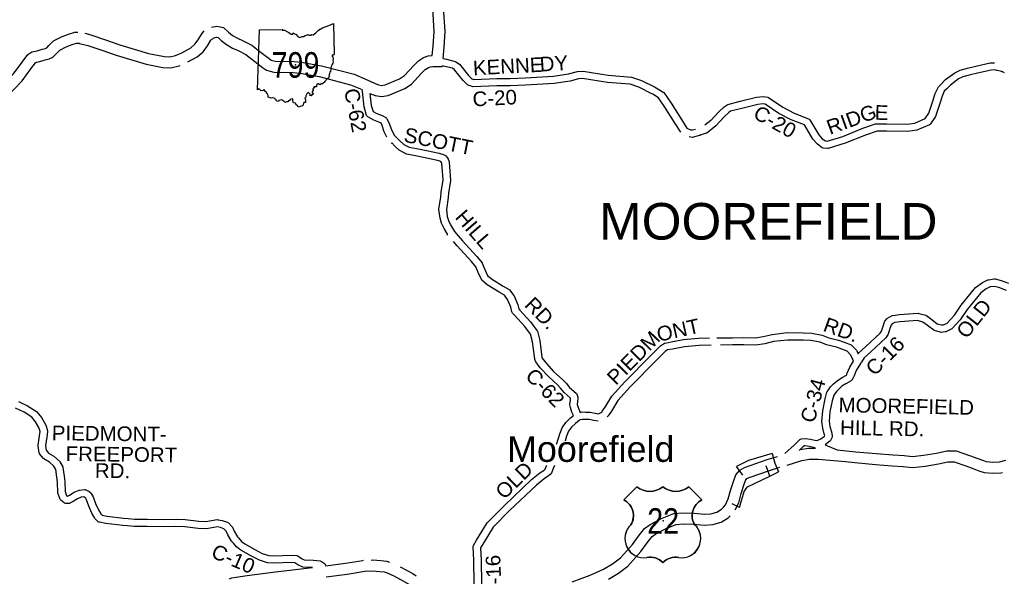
# Model space of a CAD drawing. Header units: feet. Extents: x 2324188 to 2324820, y 186207 to 186678.
# Tile 11 of 41: x 2324340 to 2324445, y 186293 to 186352. Entities that reach past the tile are written whole.
import ezdxf
from ezdxf.enums import TextEntityAlignment as Align

# ---------------------------------------------------------------- set-up
doc = ezdxf.new("R2010")
doc.units = ezdxf.units.FT
doc.header["$MEASUREMENT"] = 0
for name, color, linetype in [('61', 7, 'Continuous'), ('62', 7, 'Continuous'), ('COUNTY-RD', 7, 'Continuous'), ('MTEXT', 2, 'Continuous'), ('RD_X_Cells', 7, 'Continuous'), ('RT-MKR', 7, 'Continuous'), ('SH_Text', 7, 'Continuous'), ('STREET-URBAN', 15, 'Continuous')]:
    doc.layers.add(name, color=color, linetype=linetype)
doc.styles.add('ARIAL', font='arial.ttf')
doc.styles.add('ROAD', font='arial.ttf', dxfattribs={"height": 400})
doc.styles.get("Standard").update_dxf_attribs({"font": 'arial.ttf'})

# ---------------------------------------------------------------- blocks, each defined once
blk = doc.blocks.new('SR3  _')
at = {"layer": '61', "color": 0, "linetype": 'Continuous'}
blk.add_lwpolyline([(-794, 884), (-240, 893), (-249, 876), (-197, 872), (-141, 842), (-94, 823), (-37, 777), (-2, 778), (12, 815), (39, 786), (70, 781), (124, 713), (168, 698), (222, 722), (262, 725), (291, 749), (367, 768), (388, 756), (428, 759), (448, 768), (484, 760), (545, 812), (609, 873), (707, 931), (853, 985), (968, 1034), (985, 294), (985, 294), (968, 283), (941, 288), (924, 267), (946, 233), (956, 196), (947, 156), (956, 122), (950, 94), (933, 67), (927, 40), (913, 12), (914, -3), (901, -16), (903, -62), (896, -88), (899, -110), (877, -115), (882, -134), (868, -148), (871, -172), (855, -188), (870, -219), (858, -229), (848, -266), (820, -274), (763, -343), (744, -369), (721, -376), (709, -403), (681, -403), (640, -421), (613, -389), (566, -428), (560, -472), (501, -471), (503, -494), (490, -500), (478, -523), (485, -563), (457, -573), (460, -596), (478, -610), (486, -655), (456, -646), (432, -683), (407, -674), (415, -643), (373, -605), (333, -635), (312, -684), (312, -717), (282, -737), (301, -783), (298, -815), (299, -845), (261, -844), (239, -926), (239, -926), (174, -942), (129, -951), (114, -914), (81, -895), (61, -857), (15, -852), (4, -800), (-2, -759), (-65, -769), (-82, -795), (-104, -801), (-117, -827), (-148, -829), (-180, -841), (-202, -816), (-255, -791), (-279, -778), (-330, -798), (-340, -822), (-380, -812), (-390, -785), (-414, -777), (-419, -748), (-471, -733), (-511, -739), (-581, -716), (-585, -679), (-609, -633), (-621, -602), (-665, -577), (-674, -540), (-689, -541), (-701, -556), (-751, -563), (-770, -548), (-798, -522), (-834, -543), (-834, -543), (-794, 884)], close=True, dxfattribs=at)
at = {"layer": '61', "color": 0}
blk.add_point((63, 48), dxfattribs=at)
at = {"layer": '62', "color": 0, "linetype": 'Continuous'}
blk.add_line((-834, -543), (-794, 884), dxfattribs=at)
for points in [[(-794, 884), (-240, 893), (-249, 876), (-197, 872), (-141, 842), (-94, 823), (-37, 777), (-2, 778), (12, 815), (39, 786), (70, 781), (124, 713), (168, 698), (222, 722), (262, 725), (291, 749), (367, 768), (388, 756), (428, 759), (448, 768), (484, 760), (545, 812), (609, 873), (707, 931), (853, 985), (968, 1034), (985, 294)], [(985, 294), (968, 283), (941, 288), (924, 267), (946, 233), (956, 196), (947, 156), (956, 122), (950, 94), (933, 67), (927, 40), (913, 12), (914, -3), (901, -16), (903, -62), (896, -88), (899, -110), (877, -115), (882, -134), (868, -148), (871, -172), (855, -188), (870, -219), (858, -229), (848, -266), (820, -274), (763, -343), (744, -369), (721, -376), (709, -403), (681, -403), (640, -421), (613, -389), (566, -428), (560, -472), (501, -471), (503, -494), (490, -500), (478, -523), (485, -563), (457, -573), (460, -596), (478, -610), (486, -655), (456, -646), (432, -683), (407, -674), (415, -643), (373, -605), (333, -635), (312, -684), (312, -717), (282, -737), (301, -783), (298, -815), (299, -845), (261, -844), (239, -926)], [(239, -926), (174, -942), (129, -951), (114, -914), (81, -895), (61, -857), (15, -852), (4, -800), (-2, -759), (-65, -769), (-82, -795), (-104, -801), (-117, -827), (-148, -829), (-180, -841), (-202, -816), (-255, -791), (-279, -778), (-330, -798), (-340, -822), (-380, -812), (-390, -785), (-414, -777), (-419, -748), (-471, -733), (-511, -739), (-581, -716), (-585, -679), (-609, -633), (-621, -602), (-665, -577), (-674, -540), (-689, -541), (-701, -556), (-751, -563), (-770, -548), (-798, -522), (-834, -543)]]:
    blk.add_lwpolyline(points, dxfattribs=at)
blk = doc.blocks.new('US3')
at = {"layer": '61', "color": 0, "linetype": 'Continuous'}
blk.add_lwpolyline([(-565, 888), (-874, 579), (-874, 579, -0.432186), (-706, -10), (-706, -10, 0.738096), (-328, -790), (-328, -790, -0.260744), (50, -908), (50, -908, -0.243707), (428, -790), (428, -790, 0.738096), (806, -10), (806, -10, -0.432186), (973, 579), (973, 579), (664, 888), (664, 888, -0.346154), (50, 888), (50, 888, -0.346154), (-565, 888)], format="xyb", close=True, dxfattribs=at)
at = {"layer": '61', "color": 0}
blk.add_point((57, 82), dxfattribs=at)
at = {"layer": '62', "color": 0, "linetype": 'Continuous'}
for p, q in [((-565, 888), (-874, 579)), ((973, 579), (664, 888))]:
    blk.add_line(p, q, dxfattribs=at)
for centre, major_axis, start_param, end_param in [((-258, 1278), (0, 497), 2.475104, 3.808081), ((357, 1278), (0, 497), 2.475104, 3.808081), ((-1067, 206), (0, 420), 4.173388, 5.805154), ((1166, 206), (420, 0), 2.048828, 3.680594), ((-397, -341), (453, 0), 2.321367, 4.864724), ((496, -341), (0, 453), 2.989258, 5.532614), ((-245, -1186), (0, 406), 5.470171, 6.49043), ((352, -1213), (0, 430), 6.107976, 7.064164)]:
    blk.add_ellipse(centre, major_axis=major_axis, ratio=1, start_param=start_param, end_param=end_param, dxfattribs=at)

msp = doc.modelspace()

# ---------------------------------------------------------------- linework, layer by layer
at = {"layer": 'COUNTY-RD'}
for p, q in [((2324413.43, 186341.26), (2324412.79, 186340.75)), ((2324413.48, 186317.23), (2324412.17, 186317.21))]:
    msp.add_line(p, q, dxfattribs=at)
at = {"layer": 'RD_X_Cells', "color": 2, "linetype": 'Continuous'}
for points in [[(2324383.68, 186348.19), (2324383.77, 186349.19), (2324383.89, 186350.78), (2324383.72, 186353.24)], [(2324384.83, 186347.88), (2324384.94, 186349.09), (2324385.07, 186350.78), (2324384.89, 186353.34)], [(2324346.57, 186350.57), (2324347.19, 186350.41), (2324348.76, 186349.89), (2324350.29, 186349.34), (2324353.38, 186348.4), (2324355.06, 186348.1), (2324355.66, 186348.05), (2324356.24, 186348.19), (2324356.92, 186348.5), (2324357.9, 186349.03), (2324358.33, 186349.4), (2324358.67, 186349.88), (2324359.07, 186350.53), (2324359.32, 186350.82)], [(2324360.09, 186351.24), (2324360.68, 186351.35), (2324361.36, 186351.18), (2324361.91, 186350.71), (2324362.35, 186350.33), (2324362.86, 186350.05), (2324363.42, 186349.8), (2324364.41, 186349.32), (2324365.13, 186348.73), (2324366.24, 186347.88), (2324366.48, 186347.71), (2324366.9, 186347.6), (2324368.91, 186347.56), (2324369.69, 186347.48), (2324371.85, 186347.1), (2324375.32, 186346.19), (2324376.81, 186345.57), (2324377.5, 186345.23), (2324377.92, 186345.05), (2324378.25, 186344.99), (2324378.65, 186345.05), (2324380.17, 186345.7), (2324380.7, 186346.05), (2324381.69, 186347.12), (2324382.19, 186347.63), (2324382.75, 186347.98), (2324383.25, 186348.16), (2324383.67, 186348.19), (2324383.68, 186348.19)], [(2324336.06, 186343.54), (2324336.31, 186343.7), (2324337.3, 186344.49), (2324338.96, 186346.25), (2324339.86, 186347.48), (2324340.49, 186348.29), (2324340.91, 186348.58), (2324341.46, 186348.7), (2324342, 186348.86), (2324342.37, 186348.96), (2324342.49, 186349.01), (2324342.73, 186349.27), (2324343.22, 186349.75), (2324344.08, 186350.19), (2324344.82, 186350.47), (2324345.5, 186350.7), (2324345.8, 186350.69)], [(2324357.56, 186347.51), (2324358.56, 186348.05), (2324359.21, 186348.6), (2324359.65, 186349.23), (2324360.03, 186349.84), (2324360.13, 186349.96), (2324360.39, 186350.1), (2324360.64, 186350.15), (2324360.81, 186350.11), (2324361.14, 186349.82), (2324361.68, 186349.37), (2324362.33, 186349), (2324362.93, 186348.73), (2324363.77, 186348.32), (2324364.4, 186347.81), (2324365.54, 186346.93), (2324365.98, 186346.62), (2324366.75, 186346.43), (2324368.83, 186346.39), (2324369.53, 186346.31), (2324371.6, 186345.95), (2324374.94, 186345.08), (2324376.2, 186344.55)], [(2324338.1, 186343.63), (2324339.87, 186345.49), (2324340.8, 186346.77), (2324341.31, 186347.42), (2324341.39, 186347.48), (2324341.76, 186347.56), (2324342.34, 186347.73), (2324342.75, 186347.85), (2324343.16, 186348.02), (2324343.57, 186348.45), (2324343.91, 186348.78), (2324344.56, 186349.12), (2324345.21, 186349.36), (2324345.68, 186349.52), (2324345.95, 186349.51), (2324346.01, 186349.5), (2324346.87, 186349.28), (2324348.38, 186348.78), (2324349.92, 186348.23), (2324353.11, 186347.26), (2324354.91, 186346.93), (2324355.76, 186346.87), (2324356.63, 186347.08), (2324356.76, 186347.14)], [(2324377.02, 186344.15), (2324377.58, 186343.92), (2324378.24, 186343.8), (2324378.97, 186343.91), (2324380.74, 186344.66), (2324381.47, 186345.15), (2324382.54, 186346.31), (2324382.93, 186346.71), (2324383.26, 186346.91), (2324383.5, 186347), (2324383.72, 186347.02), (2324384.75, 186347.02)], [(2324384.75, 186347.02), (2324384.76, 186347.1)], [(2324422.97, 186306.06), (2324423.86, 186306.22), (2324424.63, 186306.22)], [(2324426.91, 186306.04), (2324427.93, 186305.95), (2324428.93, 186305.84), (2324431.11, 186305.65), (2324432.9, 186305.49), (2324434.07, 186305.42), (2324434.97, 186305.32), (2324436.16, 186305.46), (2324437.52, 186305.7), (2324438.64, 186305.93), (2324439.63, 186305.94), (2324441.07, 186305.45), (2324441.94, 186305.11), (2324442.46, 186304.92), (2324442.86, 186304.79), (2324443.56, 186304.73), (2324444.26, 186304.76), (2324444.95, 186304.93)], [(2324398.63, 186291.93), (2324400.56, 186292.65), (2324401.98, 186293.28), (2324402.93, 186293.84), (2324403.78, 186294.49), (2324405.05, 186295.91), (2324405.7, 186296.8), (2324406.33, 186297.63), (2324406.97, 186298.06), (2324408.23, 186298.72), (2324409.47, 186299.22), (2324410.44, 186299.3), (2324411.66, 186299.26), (2324412.76, 186299.16), (2324413.43, 186299.21), (2324414.07, 186299.38), (2324414.56, 186299.7), (2324414.8, 186299.92), (2324414.99, 186300.16), (2324415.3, 186300.79), (2324415.55, 186301.69), (2324415.88, 186302.75), (2324416.09, 186303.35), (2324416.52, 186303.87), (2324417.02, 186304.16), (2324419.44, 186304.99), (2324420.55, 186305.33)], [(2324421.57, 186304.41), (2324423.16, 186304.9), (2324423.97, 186305.05), (2324424.91, 186305.05), (2324427.81, 186304.78), (2324428.81, 186304.67), (2324431.01, 186304.48), (2324432.81, 186304.32), (2324433.97, 186304.25), (2324434.98, 186304.14), (2324436.33, 186304.3), (2324437.74, 186304.55), (2324438.76, 186304.76), (2324439.44, 186304.76), (2324440.67, 186304.34), (2324441.52, 186304.02), (2324442.07, 186303.81), (2324442.63, 186303.63), (2324443.53, 186303.56), (2324444.42, 186303.59), (2324444.57, 186303.63)], [(2324416.04, 186299.62), (2324416.41, 186300.37), (2324416.68, 186301.36), (2324416.99, 186302.38), (2324417.13, 186302.76), (2324417.29, 186302.96), (2324417.51, 186303.08), (2324419.8, 186303.87), (2324420.81, 186304.18)], [(2324402.51, 186292.23), (2324403.58, 186292.86), (2324404.58, 186293.62), (2324405.96, 186295.17), (2324406.64, 186296.1), (2324407.15, 186296.76), (2324407.57, 186297.05), (2324408.73, 186297.66), (2324409.74, 186298.06), (2324410.47, 186298.13), (2324411.58, 186298.08), (2324412.75, 186297.98), (2324413.63, 186298.05), (2324414.55, 186298.29), (2324415.28, 186298.77), (2324415.51, 186298.97)], [(2324372.31, 186293.63), (2324374.42, 186293.91), (2324376.26, 186294.22), (2324376.32, 186294.23)], [(2324377.14, 186294.26), (2324377.32, 186294.27), (2324378.17, 186294.21), (2324378.82, 186294.15), (2324379.12, 186294.04)], [(2324362.02, 186292.26), (2324362.27, 186292.36), (2324363.91, 186292.59), (2324366.93, 186292.99), (2324370.9, 186293.46)], [(2324372.36, 186292.45), (2324374.6, 186292.75), (2324376.46, 186293.06), (2324376.63, 186293.09), (2324376.92, 186293.08), (2324377.3, 186293.09), (2324378.07, 186293.04), (2324378.55, 186293), (2324378.78, 186292.91), (2324379.56, 186292.57), (2324381.01, 186291.79), (2324382.12, 186291.12), (2324382.74, 186290.71), (2324383.31, 186290.36)], [(2324380.25, 186293.54), (2324381.6, 186292.81), (2324381.97, 186292.58)]]:
    msp.add_lwpolyline(points, dxfattribs=at)
at = {"layer": 'RD_X_Cells'}
for points in [[(2324384.83, 186347.88), (2324385.19, 186347.8), (2324386.14, 186347.56), (2324386.2, 186347.53), (2324386.58, 186347.26), (2324387.56, 186346.06), (2324387.91, 186345.72), (2324388.11, 186345.64), (2324390.57, 186345.75), (2324391.99, 186345.75), (2324393.6, 186345.81), (2324396.61, 186345.98), (2324398.24, 186346.23), (2324399.18, 186346.48), (2324399.78, 186346.51), (2324402.48, 186346.11), (2324404.97, 186345.89), (2324406.04, 186345.54), (2324407.4, 186344.84), (2324407.6, 186344.73), (2324408.35, 186344.29), (2324408.41, 186344.24), (2324409.18, 186343.1), (2324410.29, 186341.34), (2324410.88, 186340.44), (2324411.26, 186340.26), (2324411.46, 186340.24), (2324411.81, 186340.34)], [(2324385.01, 186347.04), (2324384.75, 186347.09)], [(2324410.24, 186339.99), (2324409.63, 186340.92), (2324408.53, 186342.68), (2324407.84, 186343.68), (2324407.22, 186344.05), (2324407.13, 186344.09), (2324405.73, 186344.82), (2324404.81, 186345.12), (2324402.38, 186345.33), (2324399.74, 186345.73), (2324399.31, 186345.7), (2324398.4, 186345.46), (2324396.69, 186345.2), (2324393.64, 186345.03), (2324392.01, 186344.97), (2324390.58, 186344.97), (2324388.01, 186344.85), (2324387.93, 186344.87), (2324387.51, 186345.04), (2324387.45, 186345.08), (2324386.98, 186345.53), (2324386.05, 186346.68), (2324385.84, 186346.83), (2324385.01, 186347.04)], [(2324444.79, 186346.33), (2324444.57, 186346.44), (2324444.57, 186346.44), (2324444.54, 186346.46), (2324444.51, 186346.47), (2324444.5, 186346.48), (2324444.48, 186346.49), (2324444.04, 186346.6), (2324444.02, 186346.6), (2324444, 186346.6), (2324443.71, 186346.65), (2324443.39, 186346.62), (2324441.92, 186346.31), (2324441.04, 186346.09), (2324440.34, 186345.91), (2324439.9, 186345.69), (2324439.02, 186345.04), (2324438.64, 186344.64), (2324438.64, 186344.64), (2324438.37, 186344.37), (2324438.13, 186343.86), (2324437.9, 186343.08), (2324437.43, 186341.68), (2324436.9, 186340.89), (2324436.85, 186340.83), (2324436.78, 186340.79), (2324435.43, 186340.22), (2324434.43, 186340.06), (2324432.19, 186340.12), (2324431.19, 186340.12), (2324429.94, 186339.69), (2324427.79, 186338.81), (2324425.98, 186338.27), (2324425.91, 186338.26), (2324425.44, 186338.3), (2324425.34, 186338.34), (2324424.81, 186338.72), (2324424.33, 186339.27), (2324423.43, 186340.77), (2324422.01, 186341.31), (2324420.71, 186342.01), (2324419.25, 186342.99), (2324418.99, 186343.04), (2324418.46, 186342.97), (2324416.76, 186342.54), (2324415.55, 186342.24), (2324415.34, 186342.09), (2324414.85, 186341.63), (2324413.96, 186340.68), (2324412.99, 186339.91), (2324412.93, 186339.88), (2324412.3, 186339.67), (2324412.28, 186339.66), (2324412.26, 186339.66), (2324412.24, 186339.65), (2324412.21, 186339.64), (2324412.18, 186339.63), (2324412.18, 186339.63), (2324411.57, 186339.46)], [(2324413.43, 186341.26), (2324414.29, 186342.18), (2324414.85, 186342.7), (2324415.19, 186342.94), (2324415.25, 186342.97), (2324416.57, 186343.3), (2324418.32, 186343.75), (2324419.01, 186343.83), (2324419.51, 186343.75), (2324419.58, 186343.72), (2324421.12, 186342.68), (2324422.34, 186342.02), (2324423.88, 186341.43), (2324423.95, 186341.39), (2324424.01, 186341.32), (2324424.97, 186339.73), (2324425.34, 186339.3), (2324425.67, 186339.07), (2324425.86, 186339.05), (2324427.53, 186339.55), (2324429.67, 186340.42), (2324431.03, 186340.89), (2324431.09, 186340.9), (2324432.2, 186340.9), (2324434.38, 186340.85), (2324435.21, 186340.98), (2324436.34, 186341.45), (2324436.72, 186342.02), (2324437.15, 186343.32), (2324437.4, 186344.14), (2324437.71, 186344.79), (2324437.74, 186344.85), (2324438, 186345.11), (2324438.5, 186345.64), (2324439.49, 186346.36), (2324440.06, 186346.64), (2324440.85, 186346.85), (2324441.75, 186347.07), (2324443.28, 186347.4), (2324443.72, 186347.43), (2324443.72, 186347.43)], [(2324378.82, 186339.46), (2324378.84, 186339.48), (2324378.55, 186340.04), (2324378.32, 186340.72), (2324378.21, 186340.95), (2324377.98, 186341.08), (2324377.42, 186341.3), (2324376.79, 186341.63), (2324376.72, 186341.7), (2324376.66, 186341.79), (2324376.39, 186342.71), (2324376.22, 186344.34), (2324376.2, 186344.55)], [(2324377.02, 186344.15), (2324377.16, 186342.86), (2324377.35, 186342.22), (2324377.75, 186342.01), (2324378.31, 186341.79), (2324378.73, 186341.56), (2324378.79, 186341.51), (2324378.84, 186341.44), (2324379.05, 186341.02), (2324379.27, 186340.35), (2324379.62, 186339.68), (2324379.7, 186339.59), (2324380.22, 186339.08), (2324380.64, 186338.69), (2324381.2, 186338.4), (2324382.39, 186338.17), (2324384.43, 186337.74), (2324384.96, 186337.58), (2324385.02, 186337.55), (2324385.07, 186337.52), (2324385.12, 186337.47), (2324385.36, 186337.15), (2324385.38, 186337.1), (2324385.47, 186336.85), (2324385.48, 186336.8), (2324385.53, 186336.31), (2324385.62, 186334.88), (2324385.62, 186334.83), (2324385.41, 186333.49), (2324385.38, 186333), (2324385.18, 186331.73), (2324385.28, 186330.99), (2324385.41, 186330.56), (2324385.63, 186330.09), (2324386.06, 186329.38), (2324386.46, 186328.92)], [(2324411.57, 186339.46), (2324411.49, 186339.45), (2324411.12, 186339.49)], [(2324385.3, 186328.98), (2324385.32, 186329.09), (2324384.94, 186329.72), (2324384.68, 186330.27), (2324384.51, 186330.82), (2324384.39, 186331.72), (2324384.39, 186331.77), (2324384.6, 186333.08), (2324384.63, 186333.58), (2324384.84, 186334.89), (2324384.75, 186336.25), (2324384.71, 186336.65), (2324384.68, 186336.76), (2324384.59, 186336.88), (2324384.24, 186336.98), (2324382.24, 186337.41), (2324380.97, 186337.64), (2324380.91, 186337.66), (2324380.21, 186338.03), (2324380.17, 186338.06), (2324379.68, 186338.52), (2324379.34, 186338.85), (2324379.3, 186338.79)], [(2324386.46, 186328.92), (2324386.91, 186328.37), (2324388.45, 186326.7), (2324388.99, 186326.03), (2324389.02, 186325.98), (2324389.29, 186325.31), (2324389.59, 186324.69), (2324390.01, 186324.31), (2324391.24, 186323.55), (2324391.89, 186323.19), (2324391.94, 186323.13), (2324392.4, 186322.54), (2324392.43, 186322.49), (2324392.81, 186321.55), (2324392.91, 186321.1), (2324393.04, 186320.97), (2324394.16, 186319.72), (2324394.86, 186318.8), (2324394.9, 186318.73), (2324395.17, 186317.72), (2324395.38, 186315.95), (2324395.43, 186315.85), (2324395.83, 186315.29), (2324396.64, 186314.43), (2324397.64, 186313.51), (2324397.98, 186313.16), (2324398.33, 186312.7), (2324399.03, 186312.1), (2324399.07, 186312.05), (2324399.11, 186311.99), (2324399.23, 186311.67), (2324399.24, 186311.61), (2324399.24, 186311.55), (2324399.2, 186311.22), (2324399.15, 186310.9), (2324399.18, 186310.77), (2324399.32, 186310.37), (2324399.47, 186310.04), (2324399.65, 186310.09), (2324400.06, 186310.08), (2324400.07, 186310.08), (2324400.1, 186310.08), (2324400.15, 186310.08), (2324400.16, 186310.08), (2324400.55, 186310.05), (2324401.06, 186309.95), (2324401.43, 186309.9), (2324401.78, 186310.08), (2324401.84, 186310.16), (2324402.16, 186310.59), (2324402.87, 186311.78), (2324404.24, 186313.32), (2324407.02, 186316.14), (2324408.05, 186317.17), (2324408.5, 186317.44), (2324408.56, 186317.46), (2324409.19, 186317.59), (2324410.52, 186317.83), (2324412.13, 186317.99), (2324413.3, 186318.01)], [(2324388.98, 186324.19), (2324388.93, 186324.25), (2324388.57, 186324.99), (2324388.32, 186325.61), (2324387.86, 186326.19), (2324386.32, 186327.86), (2324385.94, 186328.32)], [(2324396.93, 186306.63), (2324396.97, 186306.73), (2324397.29, 186307.74), (2324397.54, 186308.38), (2324397.94, 186308.98), (2324398.45, 186309.47), (2324398.76, 186309.71), (2324398.59, 186310.08), (2324398.43, 186310.55), (2324398.36, 186310.84), (2324398.36, 186310.91), (2324398.43, 186311.33), (2324398.45, 186311.51), (2324398.42, 186311.6), (2324397.76, 186312.16), (2324397.39, 186312.65), (2324397.1, 186312.95), (2324396.09, 186313.87), (2324395.22, 186314.8), (2324394.75, 186315.46), (2324394.63, 186315.71), (2324394.62, 186315.77), (2324394.4, 186317.57), (2324394.17, 186318.41), (2324393.55, 186319.23), (2324392.47, 186320.43), (2324392.25, 186320.65), (2324392.21, 186320.71), (2324392.18, 186320.78), (2324392.06, 186321.31), (2324391.73, 186322.13), (2324391.39, 186322.57), (2324390.84, 186322.88), (2324389.53, 186323.68), (2324388.98, 186324.19)], [(2324414.08, 186318.01), (2324415.74, 186318.03), (2324416.96, 186318.05), (2324418.2, 186318.01), (2324419.04, 186318.14), (2324419.97, 186318.38), (2324421.57, 186318.57), (2324423.3, 186318.55), (2324424.21, 186318.52), (2324425.34, 186318.29), (2324426.04, 186318.03), (2324427.06, 186317.76), (2324427.69, 186317.56), (2324428.42, 186317.26), (2324428.49, 186317.21), (2324428.99, 186316.68), (2324429.03, 186316.63), (2324429.18, 186316.32), (2324429.21, 186316.37), (2324429.98, 186317.1), (2324431.52, 186318.51), (2324431.65, 186318.74), (2324431.83, 186319.27), (2324431.98, 186319.72), (2324432.02, 186319.78), (2324432.26, 186320.08), (2324432.32, 186320.13), (2324432.79, 186320.39), (2324432.86, 186320.41), (2324433.58, 186320.52), (2324435.57, 186320.64), (2324435.64, 186320.63), (2324436.4, 186320.42), (2324436.47, 186320.39), (2324437.03, 186319.97), (2324437.62, 186319.52), (2324438.08, 186319.39), (2324438.29, 186319.41), (2324438.66, 186319.59), (2324439.45, 186320.43), (2324440.19, 186321.51), (2324441.72, 186323.38), (2324442.45, 186323.94), (2324443.02, 186324.21), (2324443.08, 186324.23), (2324443.71, 186324.31), (2324443.79, 186324.31), (2324444.45, 186324.14), (2324445.22, 186323.85)], [(2324445.01, 186323.09), (2324444.21, 186323.39), (2324443.7, 186323.52), (2324443.28, 186323.46), (2324442.86, 186323.27), (2324442.27, 186322.81), (2324440.82, 186321.04), (2324440.06, 186319.94), (2324439.16, 186318.98), (2324439.11, 186318.94), (2324438.54, 186318.66), (2324438.47, 186318.64), (2324438.04, 186318.6), (2324437.97, 186318.61), (2324437.3, 186318.8), (2324437.24, 186318.83), (2324436.56, 186319.35), (2324436.09, 186319.69), (2324435.52, 186319.85), (2324433.66, 186319.74), (2324433.08, 186319.65), (2324432.8, 186319.5), (2324432.69, 186319.37), (2324432.57, 186319.02), (2324432.37, 186318.41), (2324432.13, 186318.01), (2324430.51, 186316.53), (2324429.82, 186315.87), (2324429.52, 186315.42), (2324429.46, 186315.33), (2324429.45, 186315.31), (2324429.43, 186315.28), (2324428.97, 186314.52), (2324428.85, 186314.25), (2324428.74, 186313.95), (2324428.65, 186313.74), (2324428.49, 186313.49), (2324428.43, 186313.43), (2324427.87, 186313.09), (2324427.43, 186312.84), (2324427.09, 186312.53), (2324426.84, 186312.29), (2324426.56, 186311.88), (2324426.39, 186311.29), (2324426.15, 186310.12), (2324426.08, 186309.09), (2324426.15, 186308.52), (2324426.31, 186307.95), (2324426.4, 186307.56), (2324426.4, 186307.47), (2324426.38, 186307.39), (2324426.21, 186307.05), (2324426.16, 186306.98), (2324425.66, 186306.59), (2324426.57, 186306.19), (2324426.84, 186306.06), (2324426.91, 186306.04)], [(2324412.17, 186317.21), (2324410.63, 186317.06), (2324409.34, 186316.82), (2324408.82, 186316.72), (2324408.54, 186316.55), (2324407.58, 186315.59), (2324404.81, 186312.79), (2324403.5, 186311.32), (2324402.81, 186310.16), (2324402.47, 186309.69), (2324402.37, 186309.56)], [(2324421.35, 186305.64), (2324421.67, 186305.92), (2324422.34, 186306.54), (2324422.95, 186307.13), (2324423.02, 186307.17), (2324423.1, 186307.2), (2324423.5, 186307.25), (2324424.07, 186307.18), (2324424.69, 186307.03), (2324424.69, 186307.03), (2324424.7, 186307.03), (2324424.86, 186307.07), (2324425.18, 186307.2), (2324425.57, 186307.51), (2324425.6, 186307.57), (2324425.55, 186307.75), (2324425.38, 186308.36), (2324425.29, 186309.07), (2324425.38, 186310.22), (2324425.63, 186311.48), (2324425.84, 186312.19), (2324425.86, 186312.24), (2324426.23, 186312.79), (2324426.55, 186313.11), (2324426.97, 186313.47), (2324427.47, 186313.77), (2324427.91, 186314.03), (2324427.95, 186314.1), (2324428.01, 186314.23), (2324428.12, 186314.55), (2324428.28, 186314.89), (2324428.67, 186315.53), (2324428.52, 186315.89), (2324428.36, 186316.2), (2324428.01, 186316.58), (2324427.42, 186316.82), (2324426.84, 186317.01), (2324425.8, 186317.28), (2324425.12, 186317.54), (2324424.12, 186317.74), (2324423.28, 186317.77), (2324421.61, 186317.78), (2324420.12, 186317.61), (2324419.19, 186317.37), (2324418.24, 186317.23), (2324416.95, 186317.27), (2324415.75, 186317.25), (2324414.46, 186317.23)], [(2324339.49, 186311.2), (2324340.45, 186310.73), (2324341.4, 186310.14), (2324341.45, 186310.09), (2324341.93, 186309.5), (2324342.38, 186308.75), (2324342.4, 186308.7), (2324342.57, 186308.08), (2324342.57, 186308), (2324342.5, 186307.41), (2324342.36, 186306.51), (2324342.44, 186305.99), (2324342.69, 186305.68), (2324343.26, 186305.35), (2324343.85, 186304.82), (2324343.89, 186304.77), (2324344.2, 186304.24), (2324344.23, 186304.16), (2324344.36, 186303.23), (2324344.42, 186302.65), (2324344.45, 186301.59), (2324344.61, 186301.17), (2324344.7, 186301.09), (2324344.73, 186301.09), (2324344.94, 186301.2), (2324345.43, 186301.51), (2324345.95, 186301.73), (2324346, 186301.74), (2324346.53, 186301.8), (2324346.6, 186301.79), (2324346.67, 186301.77), (2324346.96, 186301.63), (2324346.99, 186301.61), (2324347.21, 186301.43), (2324347.25, 186301.37), (2324347.46, 186301.01), (2324347.71, 186300.29), (2324348.02, 186299.62), (2324348.26, 186299.19), (2324348.42, 186299.04), (2324348.94, 186298.95), (2324350.71, 186298.73), (2324351.19, 186298.69), (2324351.86, 186298.63), (2324353.22, 186298.64), (2324354.96, 186298.6), (2324356.31, 186298.62), (2324357.29, 186298.58), (2324358.73, 186298.42), (2324359.5, 186298.39), (2324360.71, 186298.58), (2324360.79, 186298.57), (2324361.25, 186298.47), (2324361.8, 186298.29), (2324361.85, 186298.26), (2324361.9, 186298.23), (2324362.3, 186297.82), (2324362.33, 186297.77), (2324362.53, 186297.34), (2324362.89, 186296.74), (2324362.97, 186296.64), (2324363.29, 186296.25), (2324363.65, 186295.99), (2324364.74, 186295.37), (2324365.51, 186294.97), (2324366.22, 186294.75), (2324366.77, 186294.72), (2324368.66, 186294.78), (2324369.21, 186294.74), (2324369.31, 186294.71), (2324369.72, 186294.43), (2324370.01, 186294.27), (2324370.99, 186294.24), (2324371.72, 186294.17), (2324371.79, 186294.14), (2324371.86, 186294.11), (2324372.16, 186293.87), (2324372.22, 186293.8), (2324372.31, 186293.63)], [(2324346.74, 186300.69), (2324346.62, 186300.9), (2324346.55, 186300.96), (2324346.46, 186301), (2324346.17, 186300.97), (2324345.79, 186300.81), (2324345.33, 186300.53), (2324344.98, 186300.33), (2324344.91, 186300.31), (2324344.84, 186300.3), (2324344.5, 186300.32), (2324344.41, 186300.34), (2324344.34, 186300.38), (2324344.01, 186300.65), (2324343.97, 186300.7), (2324343.93, 186300.76), (2324343.68, 186301.4), (2324343.67, 186301.46), (2324343.63, 186302.6), (2324343.58, 186303.13), (2324343.47, 186303.94), (2324343.26, 186304.3), (2324342.8, 186304.71), (2324342.2, 186305.06), (2324342.15, 186305.11), (2324341.74, 186305.61), (2324341.71, 186305.67), (2324341.69, 186305.73), (2324341.57, 186306.47), (2324341.57, 186306.53), (2324341.72, 186307.52), (2324341.78, 186307.99), (2324341.66, 186308.42), (2324341.29, 186309.05), (2324340.9, 186309.53), (2324340.07, 186310.05), (2324339.16, 186310.49)], [(2324401.39, 186309.12), (2324400.93, 186309.18), (2324400.45, 186309.27), (2324400.07, 186309.3), (2324399.74, 186309.3), (2324399.49, 186309.24), (2324399.41, 186309.22), (2324398.96, 186308.87), (2324398.54, 186308.47), (2324398.23, 186308.02), (2324398.03, 186307.49), (2324397.87, 186306.98)], [(2324424.63, 186306.22), (2324424.55, 186306.26), (2324424.5, 186306.27), (2324424.5, 186306.27), (2324424.4, 186306.3), (2324423.93, 186306.41), (2324423.51, 186306.46), (2324423.37, 186306.45), (2324422.88, 186305.97)], [(2324388.18, 186289.34), (2324388.13, 186294.23), (2324388.05, 186295.67), (2324388.06, 186295.74), (2324388.09, 186295.82), (2324388.41, 186296.37), (2324389.55, 186298.25), (2324391.39, 186300.1), (2324394.29, 186302.86), (2324395.16, 186303.58), (2324395.63, 186303.87), (2324395.73, 186303.97), (2324395.88, 186304.32), (2324395.91, 186304.41)], [(2324396.73, 186304.35), (2324396.6, 186304.03), (2324396.41, 186303.55), (2324396.36, 186303.49), (2324396.11, 186303.25), (2324395.62, 186302.94), (2324394.8, 186302.27), (2324391.93, 186299.54), (2324390.17, 186297.77), (2324389.09, 186295.96), (2324388.84, 186295.55), (2324388.91, 186294.26), (2324388.96, 186289.15)], [(2324370.9, 186293.46), (2324369.85, 186293.5), (2324369.77, 186293.52), (2324369.31, 186293.76), (2324369, 186293.97), (2324368.64, 186293.99), (2324366.76, 186293.94), (2324366.08, 186293.97), (2324365.22, 186294.25), (2324364.37, 186294.68), (2324363.22, 186295.33), (2324362.75, 186295.68), (2324362.43, 186296.07), (2324362.43, 186296.07), (2324362.24, 186296.29), (2324361.84, 186296.97), (2324361.67, 186297.35), (2324361.43, 186297.59), (2324361.04, 186297.72), (2324360.73, 186297.79), (2324359.55, 186297.61), (2324358.68, 186297.64), (2324357.23, 186297.8), (2324356.3, 186297.84), (2324354.96, 186297.81), (2324353.21, 186297.86), (2324351.83, 186297.85), (2324351.13, 186297.91), (2324350.63, 186297.95), (2324348.82, 186298.17), (2324348.13, 186298.29), (2324348.06, 186298.32), (2324347.99, 186298.36), (2324347.66, 186298.68), (2324347.62, 186298.73), (2324347.32, 186299.26), (2324346.98, 186300), (2324346.74, 186300.69)]]:
    msp.add_lwpolyline(points, dxfattribs=at)
at = {"layer": 'STREET-URBAN'}
for p, q in [((2324419.97, 186305.65), (2324420.27, 186304.63)), ((2324420.27, 186304.63), (2324420.65, 186303.69)), ((2324416.84, 186303.33), (2324416.19, 186304.26)), ((2324419.74, 186303.22), (2324419.35, 186304.33)), ((2324416.5, 186299.87), (2324415.7, 186300.27))]:
    msp.add_line(p, q, dxfattribs=at)
for points in [[(2324419.97, 186305.65), (2324417.46, 186304.89), (2324416.19, 186304.26)], [(2324416.5, 186299.87), (2324416.99, 186301.59), (2324417.35, 186302.09), (2324419.74, 186303.22), (2324420.65, 186303.69)]]:
    msp.add_lwpolyline(points, dxfattribs=at)

# ---------------------------------------------------------------- block references
at = {"layer": 'RT-MKR', "color": 7, "xscale": 0.004501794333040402, "yscale": 0.004501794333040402, "zscale": 0.00391459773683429}
msp.add_blockref('SR3  _', (2324368.78, 186346.97), dxfattribs=at)
at = {"layer": 'RT-MKR', "xscale": 0.004501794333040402, "yscale": 0.004501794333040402, "zscale": 0.00391459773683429}
msp.add_blockref('US3', (2324408.08, 186298.08), dxfattribs=at)

# ---------------------------------------------------------------- texts
at = {"layer": 'MTEXT'}
msp.add_text('Moorefield', height=2.74, dxfattribs=at).set_placement((2324391.67, 186304.75))
at = {"layer": 'RD_X_Cells', "style": 'ROAD'}
for s, height, rotation, p in [('KENNE', 1.566, 2.9545, (2324388.06, 186346.08)), ('DY', 1.566, 3.8416, (2324395.2, 186346.47)), ('C-62', 1.566, 280.9234, (2324374.25, 186344.52)), ('C-20', 1.566, 2.9545, (2324388.02, 186342.75)), ('C-20', 1.566, 330.9987, (2324417.83, 186341.59)), ('RIDG', 1.566, 19.9037, (2324426.15, 186339.71)), ('E', 1.57, 359.0125, (2324430.93, 186341.33)), ('SCOTT', 1.566, 348.6904, (2324380.55, 186338.99)), ('HILL', 1.566, 310.9556, (2324386.03, 186330.86)), ('RD.', 1.566, 314.5752, (2324393.43, 186321.45)), ('OLD', 1.566, 51.8092, (2324440.76, 186317.82)), ('ONT', 1.566, 12.4584, (2324407.85, 186317.58)), ('RD.', 1.566, 340.0166, (2324425.32, 186318.79)), ('PIEDM', 1.566, 45.5256, (2324403.29, 186312.86)), ('C-16', 1.566, 45, (2324430.92, 186313.85)), ('C-62', 1.566, 314.5752, (2324393.51, 186313.83)), ('C-34', 1.566, 74.8763, (2324424.48, 186308.82)), ('MOOREFIELD', 1.566, 358.8543, (2324427.06, 186310.07)), ('PIEDMONT-', 1.566, 359.3179, (2324343.03, 186307.07)), ('HILL RD.', 1.566, 358.8543, (2324427.22, 186307.65)), ('FREEPORT', 1.566, 359.3179, (2324344.51, 186304.85)), ('RD.', 1.566, 359.3179, (2324347.63, 186303.05)), ('OLD', 1.566, 44.4644, (2324391.36, 186300.65)), ('C-10', 1.566, 336.9742, (2324359.94, 186294.59)), ('C-16', 1.566, 92.3612, (2324391.12, 186290.1))]:
    msp.add_text(s, height=height, rotation=rotation, dxfattribs=at).set_placement(p)
at = {"layer": 'RT-MKR', "style": 'ARIAL', "width": 0.8}
msp.add_text('799', height=2.74, dxfattribs=at).set_placement((2324369.07, 186347.19), align=Align.MIDDLE_CENTER)
msp.add_text('22', height=2.74, dxfattribs=at).set_placement((2324408.34, 186298.45), align=Align.MIDDLE)
at = {"layer": 'SH_Text', "insert": (2324401.49, 186332.43), "char_height": 3.915, "attachment_point": 1}
msp.add_mtext_dynamic_manual_height_columns('MOOREFIELD', width=20.8663, gutter_width=0.00274, heights=[7.6], dxfattribs=at)

doc.saveas('drawing.dxf')
